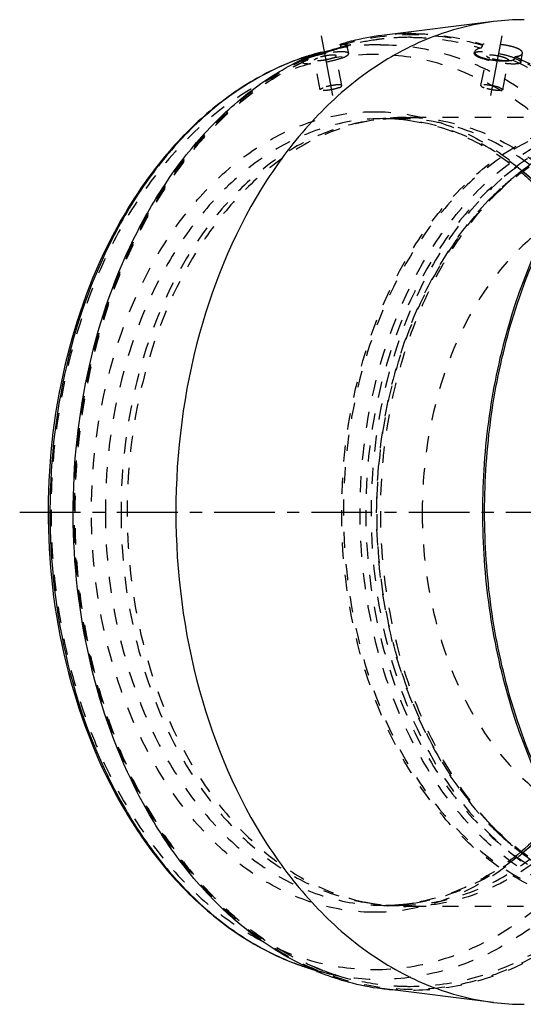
# Model space of a CAD drawing. Header units: millimetres. Extents: x 195 to 799, y 286 to 708.
# Tile 1 of 13: x 195 to 397, y 302 to 698. Entities that reach past the tile are written whole.
import ezdxf

# ---------------------------------------------------------------- set-up
doc = ezdxf.new("R2010")
doc.units = ezdxf.units.MM
doc.header["$LTSCALE"] = 65.185185
doc.linetypes.add('CENTER', pattern=[0.6, 0.375, -0.075, 0.075, -0.075])
doc.linetypes.add('HIDDEN', pattern=[0.2, 0.1, -0.1])
doc.layers.get('0').update_dxf_attribs({"linetype": 'CONTINUOUS'})
for name, color, linetype in [('FASEN', 7, 'CONTINUOUS'), ('KOERPER', 7, 'CONTINUOUS'), ('KONST.EL_MIT_GEO', 7, 'CONTINUOUS')]:
    doc.layers.add(name, color=color, linetype=linetype)

msp = doc.modelspace()

# ---------------------------------------------------------------- linework, layer by layer
at = {"color": 2, "linetype": 'CENTER'}
msp.add_line((194.87, 500), (798.69, 500), dxfattribs=at)
at = {"layer": 'FASEN', "color": 8, "linetype": 'HIDDEN'}
for p, q in [((384.78, 626.24), (387.14, 628.6)), ((384.78, 373.76), (387.14, 371.4))]:
    msp.add_line(p, q, dxfattribs=at)
for centre, start, end in [((474.23, 541.53), 135.0069, 136.7553), ((474.23, 458.47), 223.2383, 224.993)]:
    msp.add_arc(centre, 123.15, start, end, dxfattribs=at)
for points, knots in [([(387.14, 628.6), (391.67, 633.13), (401.24, 641.3), (417.23, 650.55), (434.1, 656.22), (445.71, 657.5), (451.44, 657.5)], [0, 0, 0, 0, 0.266277, 0.519339, 0.762386, 1, 1, 1, 1]), ([(384.78, 626.24), (389.24, 630.7), (398.63, 638.71), (414.33, 647.79), (430.88, 653.36), (442.28, 654.61), (447.9, 654.61)], [0, 0, 0, 0, 0.266274, 0.519337, 0.762379, 1, 1, 1, 1]), ([(384.78, 373.76), (369.51, 389.03), (352.12, 419.24), (340.61, 463.56), (337.54, 500), (340.61, 536.44), (352.12, 580.76), (369.51, 610.97), (384.78, 626.24)], [0, 0, 0, 0, 0.236131, 0.366208, 0.5, 0.633792, 0.763869, 1, 1, 1, 1]), ([(384.51, 374.11), (369.79, 389.76), (353.09, 419.95), (342.02, 463.99), (339.08, 500.01), (342.02, 536.02), (353.1, 580.06), (369.8, 610.25), (384.52, 625.9)], [0, 0, 0, 0, 0.236911, 0.366717, 0.500006, 0.633294, 0.763097, 1, 1, 1, 1]), ([(447.9, 345.39), (442.28, 345.39), (430.88, 346.64), (414.33, 352.21), (398.63, 361.29), (389.24, 369.3), (384.78, 373.76)], [0, 0, 0, 0, 0.237621, 0.480663, 0.733726, 1, 1, 1, 1]), ([(451.44, 342.5), (445.71, 342.5), (434.1, 343.78), (417.23, 349.45), (401.24, 358.7), (391.67, 366.87), (387.14, 371.4)], [0, 0, 0, 0, 0.237612, 0.480662, 0.733722, 1, 1, 1, 1])]:
    msp.add_open_spline(points, degree=3, knots=knots, dxfattribs=at)
at = {"layer": 'KOERPER', "color": 8, "linetype": 'HIDDEN'}
for points, knots in [([(447.9, 628.9), (441.92, 628.9), (429.67, 627.16), (412.29, 619.56), (396.42, 607.37), (377.49, 585.09), (361.08, 548.79), (356.76, 516.6), (356.76, 500)], [0, 0, 0, 0, 0.103456, 0.210669, 0.324498, 0.446432, 0.712952, 1, 1, 1, 1]), ([(356.76, 500), (356.76, 483.4), (361.08, 451.21), (377.49, 414.91), (396.42, 392.63), (412.29, 380.44), (429.67, 372.84), (441.92, 371.1), (447.9, 371.1)], [0, 0, 0, 0, 0.287048, 0.553568, 0.675502, 0.789331, 0.896544, 1, 1, 1, 1])]:
    msp.add_open_spline(points, degree=3, knots=knots, dxfattribs=at)
at = {"layer": 'KONST.EL_MIT_GEO', "color": 7, "linetype": 'Continuous'}
for p, q in [((385.45, 697.24), (340.54, 691.66)), ((327.6, 689.17), (327.7, 689.19)), ((316.5, 684.99), (323.4, 686.74)), ((323.42, 686.63), (323.77, 686.74)), ((323.85, 687.59), (323.76, 688.08)), ((308.05, 682.46), (307.94, 682.42)), ((308.03, 681.86), (308.19, 681.94)), ((310.93, 683.41), (310.73, 683.35)), ((385.45, 302.76), (340.54, 308.34))]:
    msp.add_line(p, q, dxfattribs=at)
at = {"layer": 'KONST.EL_MIT_GEO', "color": 2, "linetype": 'CENTER'}
for p, q in [((316.15, 691.56), (321.04, 665.73)), ((388.74, 691.56), (383.84, 665.73))]:
    msp.add_line(p, q, dxfattribs=at)
at = {"layer": 'KONST.EL_MIT_GEO', "color": 8, "linetype": 'HIDDEN'}
for p, q in [((323.4, 686.74), (328.05, 687.92)), ((323.77, 686.74), (324.08, 686.83)), ((327.18, 684.39), (326.48, 688.05)), ((377.71, 684.39), (377.84, 685.08)), ((381.03, 687.59), (381.12, 688.08)), ((308.51, 680.85), (308.38, 681.54)), ((310.5, 681.73), (310.57, 681.76)), ((310.88, 682.67), (310.78, 683.16)), ((315.74, 669.81), (313.47, 681.79)), ((324.48, 671.47), (322.21, 683.45)), ((380.4, 671.47), (382.67, 683.45)), ((389.14, 669.81), (391.41, 681.79)), ((394.01, 682.67), (394.1, 683.16)), ((396.38, 680.85), (397.07, 684.52)), ((336.29, 657.46), (333.51, 656.96)), ((341.18, 658.2), (347.49, 658.2)), ((347.29, 657.95), (347.46, 657.94)), ((436.59, 658.7), (350.32, 658.7)), ((336.29, 342.54), (333.51, 343.04)), ((341.18, 341.8), (347.49, 341.8)), ((347.46, 342.06), (347.29, 342.05)), ((436.59, 341.3), (350.32, 341.3)), ((316.5, 315.01), (328.05, 312.08))]:
    msp.add_line(p, q, dxfattribs=at)
at = {"layer": 'KONST.EL_MIT_GEO', "color": 7, "linetype": 'Continuous'}
for centre, radius, start, end in [((397.72, 598.5), 99.5, 90.0131, 97.0849), ((353.34, 591.17), 101.32, 104.7175, 105.4919), ((353.23, 591.58), 100.9, 104.1947, 104.6553), ((352.8, 593.34), 99.08, 97.1145, 104.2063), ((375.35, 484.89), 208.32, 104.4336, 104.9773), ((323.29, 687.15), 0.537, 284.4044, 297.0382), ((353.53, 590.46), 102.05, 105.4927, 106.962), ((342.11, 584.5), 103.71, 108.182, 109.1735), ((341.61, 586.43), 101.72, 108.0713, 109.2439), ((356.77, 582.1), 111.03, 114.9209, 115.9437), ((341.89, 585.16), 103.01, 107.6062, 108.1815), ((356.33, 583.04), 109.99, 114.4599, 114.92), ((341.4, 587.06), 101.06, 107.6666, 108.0704), ((340.97, 588.46), 99.59, 104.2239, 107.6735), ((341.55, 586.27), 101.85, 105.5798, 107.4935), ((339.25, 605.57), 82.35, 107.7193, 108.7058), ((341.18, 587.58), 100.5, 104.2171, 105.5785), ((355.15, 414.21), 107, 247.6392, 248.7185), ((353.89, 410.77), 103.34, 248.6807, 254.8764), ((352.71, 406.24), 98.66, 254.8478, 262.899), ((397.72, 401.5), 99.5, 262.9151, 269.9869)]:
    msp.add_arc(centre, radius, start, end, dxfattribs=at)
at = {"layer": 'KONST.EL_MIT_GEO', "color": 8, "linetype": 'HIDDEN'}
for centre, radius, start, end in [((352.24, 592.55), 98.39, 98.2276, 104.2923), ((351.95, 594.33), 96.59, 96.2583, 98.2106), ((352.46, 595.72), 96.68, 90.0109, 97.0872), ((351.87, 595.09), 95.82, 90.0073, 96.2598), ((352.99, 589.61), 101.42, 106.2186, 106.5626), ((352.87, 590.01), 101.01, 105.3347, 106.2189), ((352.7, 590.63), 100.37, 104.2792, 105.3348), ((317.06, 666.88), 16.82, 111.0581, 113.049), ((322.94, 651.52), 33.58, 111.0258, 111.6447), ((324.36, 647.83), 37.54, 110.752, 111.0324), ((318.02, 664.41), 19.48, 110.7523, 111.0994), ((334.11, 620.82), 66.25, 108.7284, 109.1382), ((389.62, 712.14), 30.69, 259.9681, 262.8308), ((392.59, 682.94), 1.44, 330.7144, 349.2148), ((392.76, 694.7), 11.62, 276.6192, 279.4881), ((347.54, 578.3), 79.9, 90.0319, 100.111), ((350.37, 578.52), 80.18, 90.034, 100.1105), ((341.18, 579.2), 79, 87.7094, 89.9991), ((341.18, 582.3), 75.9, 87.8259, 89.999), ((341.16, 581.85), 76.35, 85.396, 87.8252), ((341.17, 578.89), 79.31, 86.1421, 87.7096), ((341.15, 578.69), 79.52, 85.4481, 86.1425), ((341.12, 581.3), 76.9, 83.2232, 85.2683), ((462.89, 548.76), 110.34, 128.7051, 132.5969), ((466.21, 545.06), 115.32, 132.5671, 133.4234), ((469.47, 541.71), 119.99, 135.0437, 135.7776), ((467.85, 543.33), 117.7, 133.4261, 135.0466), ((469.47, 458.29), 119.99, 224.2224, 224.9562), ((467.85, 456.67), 117.7, 224.9534, 226.5746), ((466.21, 454.94), 115.32, 226.5773, 227.4329), ((463.65, 452.13), 111.52, 227.4237, 231.2818), ((347.54, 421.7), 79.9, 259.889, 269.9681), ((350.37, 421.48), 80.18, 259.8895, 269.966), ((341.18, 420.8), 79, 270.0009, 272.2906), ((341.18, 417.69), 75.89, 270.001, 272.1738), ((341.16, 418.15), 76.35, 272.1745, 274.6053), ((341.17, 421.11), 79.31, 272.2904, 273.8579), ((341.16, 421.29), 79.49, 273.8575, 274.2687), ((341.15, 421.35), 79.55, 274.2687, 274.5518), ((341.12, 418.7), 76.9, 274.7317, 276.7768), ((341.15, 421.42), 79.62, 274.5518, 274.9211), ((341.1, 421.92), 80.12, 274.9254, 278.8221), ((341.3, 412.89), 100.98, 253.2699, 255.7797), ((340.87, 411.17), 99.21, 253.312, 255.78), ((354.32, 414.3), 105.55, 248.6623, 249.1436), ((340.05, 407.76), 95.7, 255.7499, 269.9252), ((353.13, 410.94), 101.99, 249.1004, 255.7538), ((352.46, 404.28), 96.68, 262.9029, 269.9869)]:
    msp.add_arc(centre, radius, start, end, dxfattribs=at)
at = {"layer": 'KONST.EL_MIT_GEO', "color": 7, "linetype": 'Continuous'}
for points, knots in [([(385.45, 697.24), (376.74, 696.16), (359.14, 691.55), (334.66, 678.08), (312.49, 658.54), (286.28, 624.52), (263.66, 571.01), (254.6, 500), (263.66, 428.99), (286.28, 375.48), (312.49, 341.46), (334.66, 321.92), (359.14, 308.45), (376.74, 303.84), (385.45, 302.76)], [0, 0, 0, 0, 0.051752, 0.105846, 0.163341, 0.2247, 0.357777, 0.5, 0.642223, 0.7753, 0.836659, 0.894154, 0.948248, 1, 1, 1, 1]), ([(521.15, 302), (511.95, 302), (493.14, 304.67), (466.44, 316.34), (442.06, 335.07), (413, 369.28), (393.15, 413.22), (382.91, 461.48), (380.25, 500), (382.91, 538.52), (393.15, 586.78), (413, 630.72), (442.06, 664.93), (466.44, 683.66), (493.14, 695.33), (511.95, 698), (521.15, 698)], [0, 0, 0, 0, 0.051692, 0.105258, 0.162132, 0.223055, 0.356218, 0.427422, 0.5, 0.572578, 0.643782, 0.776945, 0.837868, 0.894742, 0.948308, 1, 1, 1, 1]), ([(521.16, 302.29), (512, 302.34), (493.25, 305.09), (466.69, 316.82), (442.43, 335.56), (413.52, 369.72), (393.79, 413.52), (383.61, 461.62), (380.96, 500), (383.61, 538.38), (393.79, 586.48), (413.52, 630.28), (442.43, 664.44), (466.69, 683.18), (493.25, 694.91), (512, 697.66), (521.16, 697.71)], [0, 0, 0, 0, 0.051688, 0.105272, 0.162169, 0.223109, 0.356269, 0.427451, 0.5, 0.572549, 0.643731, 0.776891, 0.837831, 0.894728, 0.948312, 1, 1, 1, 1]), ([(323.8, 686.65), (322.32, 686.09), (319.14, 685.05), (315.91, 684.16), (314.19, 683.78)], [0, 0, 0, 0, 0.472649, 1, 1, 1, 1]), ([(314.19, 684.01), (316.03, 684.6), (318.47, 685.3), (320.93, 685.97), (321.51, 686.13)], [0, 0, 0, 0, 0.760891, 1, 1, 1, 1]), ([(323.76, 688.08), (323.86, 688.09), (324.2, 688.13), (324.55, 688.17), (324.8, 688.19)], [0, 0, 0, 0, 0.269405, 1, 1, 1, 1]), ([(326.48, 688.05), (326.5, 687.96), (326.22, 687.73), (325.74, 687.46), (324.86, 687.06), (324.19, 686.8), (323.8, 686.65)], [0, 0, 0, 0, 0.088643, 0.284746, 0.59205, 1, 1, 1, 1]), ([(324.8, 688.19), (325.21, 688.22), (325.75, 688.24), (326.29, 688.2), (326.47, 688.11), (326.48, 688.05)], [0, 0, 0, 0, 0.710406, 0.90301, 1, 1, 1, 1]), ([(307.94, 682.42), (300.47, 679.81), (285.74, 672.7), (265.83, 657.38), (248.13, 637.71), (227.66, 605.8), (210.37, 558.42), (203.9, 496.97), (211.75, 435.83), (230.14, 389.16), (251.37, 358.16), (269.54, 339.29), (289.83, 324.87), (304.72, 318.44), (312.23, 316.19)], [0, 0, 0, 0, 0.053098, 0.108814, 0.167679, 0.229813, 0.362351, 0.501804, 0.640887, 0.772429, 0.833936, 0.892167, 0.94732, 1, 1, 1, 1]), ([(308.08, 682.46), (300.71, 679.89), (286.13, 672.83), (266.39, 657.6), (248.79, 637.99), (228.36, 606.06), (211.08, 558.56), (204.63, 496.91), (212.48, 435.59), (230.87, 388.82), (252.06, 357.82), (270.13, 339.03), (290.23, 324.73), (304.96, 318.37), (312.38, 316.14)], [0, 0, 0, 0, 0.052519, 0.107879, 0.166599, 0.228772, 0.361771, 0.501935, 0.64171, 0.773657, 0.83516, 0.893197, 0.947942, 1, 1, 1, 1]), ([(314.45, 315.25), (307.43, 318.14), (293.63, 325.61), (274.95, 340.89), (258.24, 360.08), (238.72, 390.85), (221.74, 436.23), (214.23, 495.28), (219.71, 554.76), (235.09, 601.13), (253.47, 633.17), (269.47, 653.48), (287.57, 670.04), (301.1, 678.48), (308.03, 681.86)], [0, 0, 0, 0, 0.05246, 0.107676, 0.166044, 0.227612, 0.358838, 0.497116, 0.635934, 0.76864, 0.831173, 0.890556, 0.946734, 1, 1, 1, 1]), ([(314.19, 683.78), (313.88, 683.71), (312.75, 683.46), (311.61, 683.26), (310.78, 683.16)], [0, 0, 0, 0, 0.275657, 1, 1, 1, 1])]:
    msp.add_open_spline(points, degree=3, knots=knots, dxfattribs=at)
at = {"layer": 'KONST.EL_MIT_GEO', "color": 8, "linetype": 'HIDDEN'}
for points, knots in [([(381.03, 687.59), (371.81, 690.4), (352.44, 693.4), (333.07, 690.4), (323.85, 687.59)], [0, 0, 0, 0, 0.5, 1, 1, 1, 1]), ([(351.86, 690.91), (354.25, 690.91), (363.85, 690.56), (373.39, 688.73), (380.29, 686.63)], [0, 0, 0, 0, 0.248621, 1, 1, 1, 1]), ([(352.44, 692.4), (354.85, 692.4), (364.54, 692.04), (374.16, 690.2), (381.12, 688.08)], [0, 0, 0, 0, 0.248573, 1, 1, 1, 1]), ([(339.93, 687.94), (337.97, 687.94), (330.09, 687.69), (322.24, 686.45), (316.5, 684.99)], [0, 0, 0, 0, 0.248897, 1, 1, 1, 1]), ([(327.18, 684.39), (327.12, 684.69), (325.95, 685.06), (324.2, 685.1), (321.36, 684.95), (319.3, 684.64), (318.17, 684.45)], [0, 0, 0, 0, 0.099792, 0.31377, 0.627127, 1, 1, 1, 1]), ([(339.93, 687.94), (348.66, 687.94), (366.51, 685.41), (391.85, 674.33), (415, 656.55), (442.58, 624.08), (461.42, 582.37), (471.14, 536.56), (473.67, 500), (471.14, 463.44), (461.42, 417.63), (442.58, 375.92), (415, 343.45), (391.85, 325.67), (366.51, 314.59), (348.66, 312.06), (339.93, 312.06)], [0, 0, 0, 0, 0.051692, 0.105258, 0.162132, 0.223055, 0.356218, 0.427422, 0.5, 0.572578, 0.643782, 0.776945, 0.837868, 0.894742, 0.948308, 1, 1, 1, 1]), ([(393.76, 682.62), (392.24, 683.19), (388.9, 684.09), (384.71, 684.81), (381.5, 685.09), (379.62, 685.07), (378.43, 684.95), (377.75, 684.6), (377.71, 684.39)], [0, 0, 0, 0, 0.296301, 0.626222, 0.770299, 0.884564, 0.961019, 1, 1, 1, 1]), ([(380.29, 686.63), (379.69, 686.46), (378.76, 686.18), (377.91, 685.44), (377.84, 685.07)], [0, 0, 0, 0, 0.626254, 1, 1, 1, 1]), ([(380.29, 686.63), (380.38, 686.65), (380.75, 686.86), (380.97, 687.27), (381.03, 687.59)], [0, 0, 0, 0, 0.212906, 1, 1, 1, 1]), ([(394.52, 686.65), (393.55, 687.02), (391.34, 687.59), (387.9, 688.09), (384.42, 688.28), (382.16, 688.2), (381.12, 688.08)], [0, 0, 0, 0, 0.231292, 0.500477, 0.76944, 1, 1, 1, 1]), ([(397.07, 684.52), (397.15, 684.91), (396.57, 685.62), (395.62, 686.19), (394.92, 686.5), (394.52, 686.65)], [0, 0, 0, 0, 0.349, 0.635111, 1, 1, 1, 1]), ([(337.59, 684), (329.05, 684), (311.57, 681.52), (286.76, 670.67), (264.1, 653.27), (237.09, 621.48), (218.65, 580.65), (209.13, 535.8), (206.65, 500), (209.13, 464.2), (218.65, 419.35), (237.09, 378.52), (264.1, 346.73), (286.76, 329.33), (311.57, 318.48), (329.05, 316), (337.59, 316)], [0, 0, 0, 0, 0.051692, 0.105258, 0.162132, 0.223055, 0.356218, 0.427422, 0.5, 0.572578, 0.643782, 0.776945, 0.837868, 0.894742, 0.948308, 1, 1, 1, 1]), ([(310.88, 682.67), (303.07, 679.12), (287.81, 669.88), (267.68, 651.13), (250.24, 627.74), (230.9, 590.67), (216.54, 537.36), (215.59, 470.56), (230.55, 407.09), (255.98, 361.49), (282.76, 334.16), (304.6, 319.34), (328.08, 310.18), (352.44, 307.08), (376.81, 310.18), (400.29, 319.34), (422.12, 334.16), (448.91, 361.49), (474.33, 407.09), (489.29, 470.56), (488.34, 537.36), (473.98, 590.67), (454.64, 627.74), (437.21, 651.13), (417.07, 669.88), (401.81, 679.12), (394.01, 682.67)], [0, 0, 0, 0, 0.027118, 0.055901, 0.086522, 0.118914, 0.187683, 0.258873, 0.328149, 0.391799, 0.421017, 0.448505, 0.47463, 0.5, 0.52537, 0.551495, 0.578983, 0.608201, 0.671851, 0.741127, 0.812317, 0.881086, 0.913478, 0.944099, 0.972882, 1, 1, 1, 1]), ([(310.57, 681.76), (303.32, 678.46), (289.13, 670), (270.18, 653), (253.5, 631.86), (234.51, 598.27), (219.16, 549.51), (214.93, 487.32), (224.84, 426.41), (244.69, 380.61), (266.79, 350.75), (285.35, 332.91), (305.8, 319.61), (320.62, 313.96), (328.05, 312.08)], [0, 0, 0, 0, 0.053333, 0.109768, 0.169644, 0.232894, 0.367417, 0.507909, 0.646845, 0.777137, 0.837674, 0.894756, 0.948635, 1, 1, 1, 1]), ([(315.91, 315.98), (308.83, 318.74), (294.88, 326.02), (275.97, 341.12), (259.05, 360.24), (239.28, 391.04), (222.12, 436.64), (214.65, 496.04), (220.4, 555.81), (236.2, 602.27), (255, 634.16), (271.33, 654.24), (289.76, 670.44), (303.49, 678.54), (310.5, 681.73)], [0, 0, 0, 0, 0.052396, 0.10755, 0.165892, 0.227491, 0.358939, 0.497559, 0.636643, 0.769359, 0.831781, 0.890983, 0.946945, 1, 1, 1, 1]), ([(308.38, 681.54), (308.36, 681.61), (308.59, 681.8), (308.97, 682.04), (309.69, 682.38), (310.24, 682.61), (310.56, 682.73)], [0, 0, 0, 0, 0.087615, 0.283129, 0.589804, 1, 1, 1, 1]), ([(308.73, 681.44), (308.69, 681.44), (308.57, 681.44), (308.41, 681.45), (308.38, 681.52)], [0, 0, 0, 0, 0.378604, 1, 1, 1, 1]), ([(308.51, 680.85), (308.5, 680.89), (308.51, 681.14), (308.7, 681.32), (308.84, 681.44)], [0, 0, 0, 0, 0.192764, 1, 1, 1, 1]), ([(324.56, 682.62), (323.04, 682.04), (319.7, 681.14), (315.51, 680.42), (312.3, 680.14), (310.42, 680.17), (309.23, 680.28), (308.55, 680.64), (308.51, 680.85)], [0, 0, 0, 0, 0.296301, 0.626222, 0.770299, 0.884564, 0.961019, 1, 1, 1, 1]), ([(310.5, 681.73), (310.31, 681.69), (309.73, 681.56), (309.14, 681.45), (308.73, 681.44)], [0, 0, 0, 0, 0.323898, 1, 1, 1, 1]), ([(308.84, 681.44), (308.93, 681.52), (309.44, 681.89), (310.01, 682.16), (310.47, 682.36)], [0, 0, 0, 0, 0.191706, 1, 1, 1, 1]), ([(310.57, 681.76), (310.63, 681.79), (310.9, 682.01), (310.93, 682.41), (310.88, 682.67)], [0, 0, 0, 0, 0.207828, 1, 1, 1, 1]), ([(311.06, 682.93), (311.17, 682.97), (311.61, 683.14), (312.05, 683.29), (312.39, 683.41)], [0, 0, 0, 0, 0.235751, 1, 1, 1, 1]), ([(312.63, 683.13), (312.5, 683.09), (311.99, 682.93), (311.49, 682.76), (311.12, 682.62)], [0, 0, 0, 0, 0.26471, 1, 1, 1, 1]), ([(314.34, 683.62), (314.19, 683.58), (313.62, 683.43), (313.05, 683.26), (312.63, 683.13)], [0, 0, 0, 0, 0.258664, 1, 1, 1, 1]), ([(313.47, 681.79), (313.44, 681.94), (313.97, 682.34), (314.37, 682.49), (314.69, 682.62)], [0, 0, 0, 0, 0.314, 1, 1, 1, 1]), ([(320.99, 682.62), (320.27, 682.35), (318.71, 681.93), (316.75, 681.59), (315.24, 681.46), (314.37, 681.47), (313.81, 681.52), (313.49, 681.69), (313.47, 681.79)], [0, 0, 0, 0, 0.296403, 0.626331, 0.770403, 0.884631, 0.961047, 1, 1, 1, 1]), ([(318.17, 684.45), (317.85, 684.39), (316.56, 684.15), (315.28, 683.86), (314.34, 683.62)], [0, 0, 0, 0, 0.254096, 1, 1, 1, 1]), ([(322.21, 683.45), (322.2, 683.54), (321.88, 683.71), (321.32, 683.76), (320.44, 683.78), (318.93, 683.65), (316.97, 683.31), (315.41, 682.89), (314.69, 682.62)], [0, 0, 0, 0, 0.038953, 0.115369, 0.229597, 0.373669, 0.703597, 1, 1, 1, 1]), ([(320.99, 682.62), (321.31, 682.74), (321.72, 682.9), (322.24, 683.29), (322.21, 683.45)], [0, 0, 0, 0, 0.686, 1, 1, 1, 1]), ([(324.56, 682.62), (325.25, 682.88), (326.15, 683.26), (327.02, 683.9), (327.2, 684.26), (327.18, 684.39)], [0, 0, 0, 0, 0.678885, 0.879126, 1, 1, 1, 1]), ([(337.59, 316), (346.14, 316), (363.62, 318.48), (388.43, 329.33), (411.09, 346.73), (438.1, 378.52), (456.54, 419.35), (466.06, 464.2), (468.53, 500), (466.06, 535.8), (456.54, 580.65), (438.1, 621.48), (411.09, 653.27), (388.43, 670.67), (363.62, 681.52), (346.14, 684), (337.59, 684)], [0, 0, 0, 0, 0.051692, 0.105258, 0.162132, 0.223055, 0.356218, 0.427422, 0.5, 0.572578, 0.643782, 0.776945, 0.837868, 0.894742, 0.948308, 1, 1, 1, 1]), ([(393.22, 681.73), (400.98, 678.2), (416.17, 669), (436.19, 650.34), (453.54, 627.08), (472.78, 590.2), (487.06, 537.16), (488.01, 470.71), (473.12, 407.56), (447.83, 362.2), (421.18, 335.01), (399.46, 320.27), (376.11, 311.16), (359.84, 309.09), (351.86, 309.09)], [0, 0, 0, 0, 0.054236, 0.111803, 0.173045, 0.23783, 0.375367, 0.517745, 0.656294, 0.783592, 0.842028, 0.897004, 0.949254, 1, 1, 1, 1]), ([(394.1, 683.16), (401.92, 679.6), (417.23, 670.34), (437.42, 651.54), (454.9, 628.09), (474.3, 590.93), (488.7, 537.47), (489.65, 470.5), (474.65, 406.85), (449.16, 361.13), (422.31, 333.73), (400.41, 318.87), (376.88, 309.69), (360.49, 307.6), (352.44, 307.6)], [0, 0, 0, 0, 0.054235, 0.111798, 0.173038, 0.237822, 0.375358, 0.517739, 0.656292, 0.783595, 0.842032, 0.897009, 0.949259, 1, 1, 1, 1]), ([(377.71, 684.39), (377.68, 684.26), (377.86, 683.9), (378.74, 683.26), (379.63, 682.88), (380.32, 682.62)], [0, 0, 0, 0, 0.120874, 0.321115, 1, 1, 1, 1]), ([(377.84, 685.07), (377.76, 684.67), (378.32, 683.95), (379.29, 683.39), (379.99, 683.08), (380.38, 682.93)], [0, 0, 0, 0, 0.351758, 0.63647, 1, 1, 1, 1]), ([(396.38, 680.85), (396.34, 680.64), (395.66, 680.28), (394.46, 680.17), (392.59, 680.14), (389.37, 680.42), (385.19, 681.14), (381.85, 682.04), (380.32, 682.62)], [0, 0, 0, 0, 0.038981, 0.115436, 0.229701, 0.373778, 0.703699, 1, 1, 1, 1]), ([(380.38, 682.93), (380.66, 682.83), (381.93, 682.39), (383.24, 682.09), (384.27, 681.91)], [0, 0, 0, 0, 0.223089, 1, 1, 1, 1]), ([(382.67, 683.45), (382.64, 683.29), (383.17, 682.9), (383.57, 682.74), (383.9, 682.62)], [0, 0, 0, 0, 0.314, 1, 1, 1, 1]), ([(390.19, 682.62), (389.47, 682.89), (387.91, 683.31), (385.95, 683.65), (384.44, 683.78), (383.57, 683.76), (383.01, 683.71), (382.69, 683.54), (382.67, 683.45)], [0, 0, 0, 0, 0.296403, 0.626331, 0.770403, 0.884631, 0.961047, 1, 1, 1, 1]), ([(391.41, 681.79), (391.4, 681.69), (391.08, 681.52), (390.52, 681.47), (389.64, 681.46), (388.14, 681.59), (386.17, 681.93), (384.61, 682.35), (383.9, 682.62)], [0, 0, 0, 0, 0.038953, 0.115369, 0.229597, 0.373669, 0.703597, 1, 1, 1, 1]), ([(385.79, 681.68), (386.75, 681.56), (388.05, 681.46), (389.34, 681.44), (389.66, 681.44)], [0, 0, 0, 0, 0.753777, 1, 1, 1, 1]), ([(389.66, 681.44), (389.98, 681.44), (391.17, 681.47), (392.36, 681.58), (393.22, 681.73)], [0, 0, 0, 0, 0.26686, 1, 1, 1, 1]), ([(390.19, 682.62), (390.51, 682.49), (390.92, 682.34), (391.44, 681.94), (391.41, 681.79)], [0, 0, 0, 0, 0.686, 1, 1, 1, 1]), ([(393.85, 682.24), (393.81, 682.17), (393.66, 681.95), (393.41, 681.77), (393.22, 681.73)], [0, 0, 0, 0, 0.274687, 1, 1, 1, 1]), ([(393.76, 682.62), (394.45, 682.35), (395.35, 681.97), (396.23, 681.33), (396.4, 680.98), (396.38, 680.85)], [0, 0, 0, 0, 0.678885, 0.879126, 1, 1, 1, 1]), ([(394.68, 683.24), (395.26, 683.34), (396.15, 683.51), (397.01, 684.18), (397.07, 684.52)], [0, 0, 0, 0, 0.631332, 1, 1, 1, 1]), ([(315.74, 669.81), (315.71, 669.97), (316.23, 670.36), (316.64, 670.52), (316.96, 670.64)], [0, 0, 0, 0, 0.314, 1, 1, 1, 1]), ([(323.26, 670.64), (322.54, 670.37), (320.98, 669.95), (319.02, 669.61), (317.51, 669.48), (316.63, 669.49), (316.07, 669.55), (315.76, 669.71), (315.74, 669.81)], [0, 0, 0, 0, 0.296403, 0.626331, 0.770403, 0.884631, 0.961047, 1, 1, 1, 1]), ([(324.48, 671.47), (324.46, 671.57), (324.15, 671.73), (323.59, 671.79), (322.71, 671.8), (321.2, 671.67), (319.24, 671.33), (317.68, 670.91), (316.96, 670.64)], [0, 0, 0, 0, 0.038953, 0.115369, 0.229597, 0.373669, 0.703597, 1, 1, 1, 1]), ([(323.26, 670.64), (323.58, 670.76), (323.99, 670.92), (324.51, 671.31), (324.48, 671.47)], [0, 0, 0, 0, 0.686, 1, 1, 1, 1]), ([(380.4, 671.47), (380.37, 671.31), (380.9, 670.92), (381.3, 670.76), (381.63, 670.64)], [0, 0, 0, 0, 0.314, 1, 1, 1, 1]), ([(387.92, 670.64), (387.21, 670.91), (385.64, 671.33), (383.68, 671.67), (382.17, 671.8), (381.3, 671.79), (380.74, 671.73), (380.42, 671.57), (380.4, 671.47)], [0, 0, 0, 0, 0.296403, 0.626331, 0.770403, 0.884631, 0.961047, 1, 1, 1, 1]), ([(389.14, 669.81), (389.13, 669.71), (388.81, 669.55), (388.25, 669.49), (387.37, 669.48), (385.87, 669.61), (383.9, 669.95), (382.34, 670.37), (381.63, 670.64)], [0, 0, 0, 0, 0.038953, 0.115369, 0.229597, 0.373669, 0.703597, 1, 1, 1, 1]), ([(387.92, 670.64), (388.24, 670.52), (388.65, 670.36), (389.17, 669.97), (389.14, 669.81)], [0, 0, 0, 0, 0.686, 1, 1, 1, 1]), ([(337.59, 339), (330.12, 339), (314.82, 341.17), (293.11, 350.66), (273.28, 365.89), (249.65, 393.72), (229.15, 439.09), (220.95, 500), (229.15, 560.91), (249.65, 606.28), (273.28, 634.11), (293.11, 649.34), (314.82, 658.83), (330.12, 661), (337.59, 661)], [0, 0, 0, 0, 0.051729, 0.105334, 0.162249, 0.223216, 0.356476, 0.5, 0.643524, 0.776784, 0.837751, 0.894666, 0.948271, 1, 1, 1, 1]), ([(341.18, 658.2), (333.84, 658.2), (318.8, 656.07), (297.47, 646.74), (277.99, 631.78), (254.77, 604.43), (234.62, 559.88), (229.32, 520.38), (229.32, 500)], [0, 0, 0, 0, 0.103459, 0.210669, 0.324498, 0.446432, 0.712952, 1, 1, 1, 1]), ([(336.29, 657.45), (329.5, 656.24), (315.85, 651.95), (297, 640.62), (279.98, 624.76), (259.93, 597.63), (242.67, 555.56), (235.75, 500), (242.67, 444.44), (259.93, 402.37), (279.98, 375.24), (297, 359.38), (315.85, 348.05), (329.5, 343.76), (336.29, 342.55)], [0, 0, 0, 0, 0.05184, 0.106176, 0.163918, 0.225424, 0.358371, 0.5, 0.641629, 0.774576, 0.836082, 0.893824, 0.94816, 1, 1, 1, 1]), ([(436.59, 341.3), (429.22, 341.3), (414.14, 343.44), (392.74, 352.8), (373.2, 367.8), (349.9, 395.23), (329.69, 439.96), (321.61, 500), (329.69, 560.04), (349.9, 604.77), (373.2, 632.2), (392.74, 647.2), (414.14, 656.56), (429.22, 658.7), (436.59, 658.7)], [0, 0, 0, 0, 0.05173, 0.105334, 0.162249, 0.223216, 0.356476, 0.5, 0.643524, 0.776784, 0.837751, 0.894666, 0.94827, 1, 1, 1, 1]), ([(436.94, 658.2), (429.6, 658.2), (414.56, 656.07), (393.23, 646.74), (373.75, 631.78), (350.53, 604.44), (330.38, 559.85), (322.33, 500), (330.38, 440.15), (350.53, 395.56), (373.75, 368.22), (393.23, 353.26), (414.56, 343.93), (429.6, 341.8), (436.94, 341.8)], [0, 0, 0, 0, 0.05173, 0.105334, 0.162249, 0.223216, 0.356476, 0.5, 0.643524, 0.776784, 0.837751, 0.894666, 0.94827, 1, 1, 1, 1]), ([(443.66, 341.8), (436.31, 341.8), (421.28, 343.93), (399.95, 353.26), (380.47, 368.22), (357.25, 395.56), (337.1, 440.15), (329.04, 500), (337.1, 559.85), (357.25, 604.44), (380.47, 631.78), (399.95, 646.74), (421.28, 656.07), (436.31, 658.2), (443.66, 658.2)], [0, 0, 0, 0, 0.05173, 0.105334, 0.162249, 0.223216, 0.356476, 0.5, 0.643524, 0.776784, 0.837751, 0.894666, 0.94827, 1, 1, 1, 1]), ([(447.9, 658), (440.57, 658), (425.55, 655.87), (404.25, 646.56), (384.79, 631.61), (361.6, 604.3), (341.48, 559.78), (333.43, 500), (341.48, 440.22), (361.6, 395.7), (384.79, 368.39), (404.25, 353.44), (425.55, 344.13), (440.57, 342), (447.9, 342)], [0, 0, 0, 0, 0.05173, 0.105334, 0.162249, 0.223216, 0.356476, 0.5, 0.643524, 0.776784, 0.837751, 0.894666, 0.94827, 1, 1, 1, 1]), ([(337.59, 661), (345.07, 661), (360.37, 658.83), (382.07, 649.34), (401.9, 634.11), (425.54, 606.28), (446.04, 560.91), (454.24, 500), (446.04, 439.09), (425.54, 393.72), (401.9, 365.89), (382.07, 350.66), (360.37, 341.17), (345.07, 339), (337.59, 339)], [0, 0, 0, 0, 0.051729, 0.105334, 0.162249, 0.223216, 0.356476, 0.5, 0.643524, 0.776784, 0.837751, 0.894666, 0.948271, 1, 1, 1, 1]), ([(396.84, 637.23), (389.63, 643.08), (374.06, 652.75), (356.21, 657.25), (347.47, 657.95)], [0, 0, 0, 0, 0.514363, 1, 1, 1, 1]), ([(400.01, 639.68), (392.29, 645.48), (375.59, 654.82), (356.65, 658.2), (347.49, 658.2)], [0, 0, 0, 0, 0.513252, 1, 1, 1, 1]), ([(350.19, 657.66), (358.37, 656.69), (375.05, 651.89), (389.54, 642.48), (396.31, 636.83)], [0, 0, 0, 0, 0.48302, 1, 1, 1, 1]), ([(350.32, 658.7), (359.28, 658.7), (377.8, 655.48), (394.23, 646.55), (401.84, 640.98)], [0, 0, 0, 0, 0.487315, 1, 1, 1, 1]), ([(333.51, 656.96), (326.74, 655.75), (313.13, 651.47), (294.34, 640.18), (277.37, 624.37), (257.39, 597.32), (240.18, 555.4), (235.63, 518.8), (235.63, 500)], [0, 0, 0, 0, 0.103677, 0.212349, 0.327833, 0.450846, 0.716742, 1, 1, 1, 1]), ([(443.66, 655), (436.46, 655), (421.73, 652.91), (400.83, 643.77), (381.75, 629.11), (358.99, 602.32), (339.26, 558.64), (331.36, 500), (339.26, 441.36), (358.99, 397.68), (381.75, 370.89), (400.83, 356.23), (421.73, 347.09), (436.46, 345), (443.66, 345)], [0, 0, 0, 0, 0.05173, 0.105334, 0.162249, 0.223216, 0.356476, 0.5, 0.643524, 0.776784, 0.837751, 0.894666, 0.94827, 1, 1, 1, 1]), ([(447.9, 655), (443.19, 655), (433.66, 654.12), (414.77, 648.86), (401.72, 641.14), (393.89, 634.87)], [0, 0, 0, 0, 0.241255, 0.486455, 1, 1, 1, 1]), ([(396.31, 636.83), (399.13, 634.49), (410.45, 624.04), (419.74, 611.48), (425.64, 601.34)], [0, 0, 0, 0, 0.237953, 1, 1, 1, 1]), ([(426.37, 602.54), (424.31, 605.95), (415.98, 618.69), (405.57, 630.15), (396.84, 637.23)], [0, 0, 0, 0, 0.26168, 1, 1, 1, 1]), ([(383.48, 625.4), (368.53, 610.04), (351.54, 580.01), (340.29, 536.05), (337.29, 500), (340.29, 463.95), (351.54, 419.99), (368.53, 389.96), (383.48, 374.6)], [0, 0, 0, 0, 0.236476, 0.366432, 0.5, 0.633568, 0.763524, 1, 1, 1, 1]), ([(229.32, 500), (229.32, 479.62), (234.62, 440.12), (254.77, 395.57), (277.99, 368.22), (297.47, 353.26), (318.8, 343.93), (333.84, 341.8), (341.18, 341.8)], [0, 0, 0, 0, 0.287048, 0.553568, 0.675502, 0.789331, 0.896541, 1, 1, 1, 1]), ([(235.63, 500), (235.63, 481.2), (240.18, 444.6), (257.39, 402.68), (277.37, 375.63), (294.34, 359.82), (313.13, 348.53), (326.74, 344.25), (333.51, 343.04)], [0, 0, 0, 0, 0.283258, 0.549154, 0.672167, 0.787651, 0.896323, 1, 1, 1, 1]), ([(425.64, 398.66), (423.6, 395.17), (415.37, 382.17), (405.02, 370.43), (396.31, 363.17)], [0, 0, 0, 0, 0.262906, 1, 1, 1, 1]), ([(396.84, 362.77), (399.67, 365.07), (411.02, 375.25), (420.39, 387.54), (426.37, 397.46)], [0, 0, 0, 0, 0.23928, 1, 1, 1, 1]), ([(393.9, 365.12), (401.73, 358.85), (414.78, 351.14), (433.66, 345.88), (443.19, 345), (447.9, 345)], [0, 0, 0, 0, 0.51354, 0.758742, 1, 1, 1, 1]), ([(396.31, 363.17), (389.54, 357.52), (375.05, 348.11), (358.37, 343.31), (350.19, 342.34)], [0, 0, 0, 0, 0.51698, 1, 1, 1, 1]), ([(353.39, 342.74), (361.12, 343.94), (376.72, 348.79), (390.42, 357.57), (396.84, 362.77)], [0, 0, 0, 0, 0.486376, 1, 1, 1, 1]), ([(347.49, 341.8), (356.65, 341.8), (375.59, 345.18), (392.29, 354.52), (400.01, 360.32)], [0, 0, 0, 0, 0.486748, 1, 1, 1, 1]), ([(401.84, 359.01), (394.23, 353.45), (377.8, 344.52), (359.28, 341.3), (350.32, 341.3)], [0, 0, 0, 0, 0.512685, 1, 1, 1, 1]), ([(351.86, 309.09), (349.86, 309.09), (341.86, 309.34), (333.88, 310.6), (328.05, 312.08)], [0, 0, 0, 0, 0.249015, 1, 1, 1, 1])]:
    msp.add_open_spline(points, degree=3, knots=knots, dxfattribs=at)
at = {"layer": 'KONST.EL_MIT_GEO', "color": 7, "linetype": 'Continuous'}
for points in [[(323.83, 687.03), (323.78, 686.88), (323.67, 686.74), (323.54, 686.67)], [(323.86, 687.16), (323.85, 687.11), (323.84, 687.07), (323.83, 687.03)], [(323.85, 687.59), (323.88, 687.45), (323.89, 687.3), (323.86, 687.16)]]:
    msp.add_open_spline(points, degree=3, dxfattribs=at)

doc.saveas('drawing.dxf')
